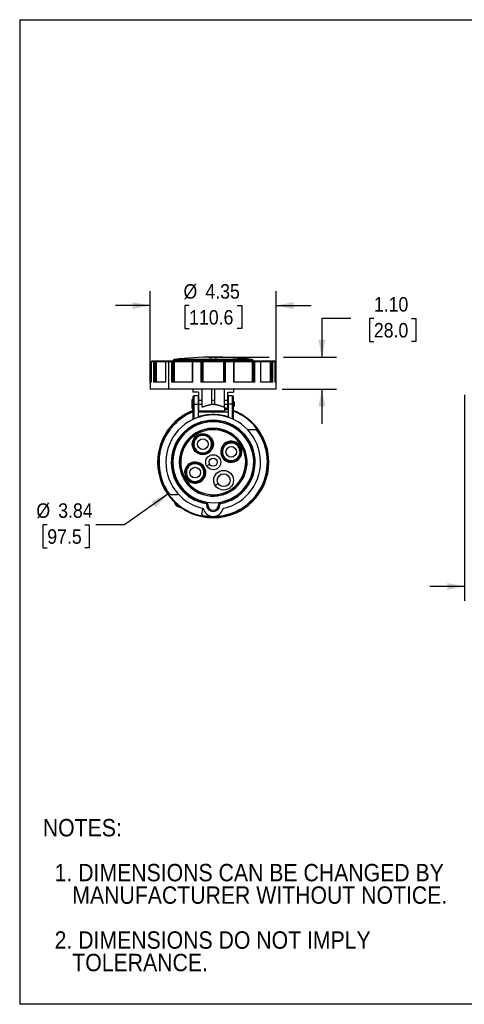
# Model space of a CAD drawing. Header units: inches. Extents: x 0 to 44, y 0 to 34.
# Tile 1 of 7: x 0 to 15.3, y 0 to 34. Entities that reach past the tile are written whole.
import ezdxf

# ---------------------------------------------------------------- set-up
doc = ezdxf.new("R2010")
doc.units = ezdxf.units.IN
doc.header["$LTSCALE"] = 4
doc.header["$MEASUREMENT"] = 0
doc.linetypes.add('SLD-Solid', pattern=[0])
doc.layers.add('DIMENSIONS', color=140, linetype='SLD-Solid', lineweight=25)
doc.layers.add('TEXT', color=140, linetype='SLD-Solid', lineweight=25)
doc.layers.add('SLD-DEFPOINTS', color=7, linetype='Continuous')
doc.styles.add('SLDTEXTSTYLE0', font='GOTHIC.TTF', dxfattribs={"width": 0.913})
doc.dimstyles.new('SLDDIMSTYLE0', dxfattribs={"dimtxt": 0.5, "dimasz": 0.6, "dimexe": 0, "dimexo": 0.0625, "dimgap": 0.125, "dimtad": 0, "dimtih": 1, "dimtoh": 1, "dimrnd": 1e-09, "dimzin": 12, "dimdsep": 46, "dimtxsty": 'SLDTEXTSTYLE0', "dimsah": 1, "dimcen": 0, "dimadec": 0, "dimazin": 3, "dimtfac": 1, "dimtofl": 0, "dimtmove": 0, "dimatfit": 3, "dimfxl": 0, "dimfrac": 2, "dimtolj": 1, "dimtzin": 12, "dimarcsym": 0})
doc.dimstyles.new('SLDDIMSTYLE1', dxfattribs={"dimtxt": 0.5, "dimasz": 0.6, "dimexe": 0, "dimexo": 0.0625, "dimgap": 0.125, "dimtad": 0, "dimtih": 1, "dimtoh": 1, "dimrnd": 1e-09, "dimzin": 12, "dimdsep": 46, "dimtxsty": 'SLDTEXTSTYLE0', "dimsah": 1, "dimcen": 0.09, "dimadec": 0, "dimazin": 3, "dimtfac": 1, "dimtmove": 0, "dimatfit": 0, "dimfxl": 0, "dimfrac": 2, "dimtolj": 1, "dimtzin": 12, "dimarcsym": 0})
doc.dimstyles.new('SLDDIMSTYLE2', dxfattribs={"dimtxt": 0.5, "dimasz": 0.6, "dimexe": 0, "dimexo": 0.0625, "dimgap": 0.125, "dimtad": 0, "dimtih": 1, "dimtoh": 1, "dimrnd": 1e-09, "dimzin": 4, "dimdsep": 46, "dimtxsty": 'SLDTEXTSTYLE0', "dimsah": 1, "dimcen": 0.09, "dimadec": 0, "dimazin": 1, "dimtfac": 1, "dimtdec": 3, "dimtmove": 0, "dimatfit": 0, "dimfxl": 0, "dimfrac": 2, "dimtolj": 1, "dimtzin": 12, "dimarcsym": 0})

# ---------------------------------------------------------------- blocks, each defined once
blk = doc.blocks.new('Block2')
at = {"color": 7, "linetype": 'SLD-Solid', "lineweight": 18}
for p, q in [((44, 34), (0, 34)), ((0, 0), (0, 34)), ((44, 0), (0, 0))]:
    blk.add_line(p, q, dxfattribs=at)
blk = doc.blocks.new('SW_NOTE_0_3')
at = {"layer": 'TEXT', "color": 0, "char_height": 0.6, "attachment_point": 1, "style": 'SLDTEXTSTYLE0'}
for s, insert in [('NOTES:', (0, 0.766)), ('  1. DIMENSIONS CAN BE CHANGED BY     ', (0, -0.785)), ('     MANUFACTURER WITHOUT NOTICE.', (0, -1.561)), ('  2. DIMENSIONS DO NOT IMPLY ', (0, -3.113)), ('     TOLERANCE.', (0, -3.889))]:
    blk.add_mtext(s, dxfattribs=dict(at, insert=insert))
blk = doc.blocks.new('_D')
at = {"layer": 'DIMENSIONS'}
for p, q in [((5.111, 17.612), (3.622, 16.558)), ((0.952, 16.558), (0.799, 16.558)), ((0.799, 16.558), (0.799, 15.765)), ((2.245, 16.558), (2.397, 16.558)), ((2.397, 16.558), (2.397, 15.765)), ((3.622, 16.558), (2.622, 16.558)), ((0.799, 15.765), (0.952, 15.765)), ((2.397, 15.765), (2.245, 15.765))]:
    blk.add_line(p, q, dxfattribs=at)
blk.add_solid([(5.111, 17.612), (4.552, 17.363), (4.69, 17.167)], dxfattribs=at)
at = {"layer": 'DIMENSIONS', "char_height": 0.5, "attachment_point": 1, "style": 'SLDTEXTSTYLE0'}
for s, insert in [('%%c', (0.575, 17.299)), ('3.84', (1.329, 17.299)), ('97.5', (0.952, 16.403))]:
    blk.add_mtext(s, dxfattribs=dict(at, insert=insert))
blk = doc.blocks.new('_D_1')
at = {"layer": 'DIMENSIONS'}
for p, q in [((4.502, 21.444), (4.502, 24.628)), ((8.854, 21.444), (8.854, 24.628)), ((4.502, 24.128), (3.302, 24.128)), ((5.847, 24.128), (5.694, 24.128)), ((5.694, 24.128), (5.694, 23.334)), ((7.509, 24.128), (7.662, 24.128)), ((7.662, 24.128), (7.662, 23.334)), ((8.854, 24.128), (10.054, 24.128)), ((5.694, 23.334), (5.847, 23.334)), ((7.662, 23.334), (7.509, 23.334))]:
    blk.add_line(p, q, dxfattribs=at)
for points in [[(4.502, 24.128), (3.902, 24.248), (3.902, 24.008)], [(8.854, 24.128), (9.454, 24.008), (9.454, 24.248)]]:
    blk.add_solid(points, dxfattribs=at)
at = {"layer": 'DIMENSIONS', "char_height": 0.5, "attachment_point": 1, "style": 'SLDTEXTSTYLE0'}
for s, insert in [('%%c', (5.654, 24.868)), ('4.35', (6.409, 24.868)), ('110.6', (5.847, 23.973))]:
    blk.add_mtext(s, dxfattribs=dict(at, insert=insert))
blk = doc.blocks.new('_D_2')
at = {"layer": 'DIMENSIONS'}
for p, q in [((11.429, 23.686), (10.429, 23.686)), ((10.429, 23.686), (10.429, 22.348)), ((12.223, 23.682), (12.07, 23.682)), ((12.07, 23.682), (12.07, 22.888)), ((13.516, 23.682), (13.668, 23.682)), ((13.668, 23.682), (13.668, 22.888)), ((12.07, 22.888), (12.223, 22.888)), ((13.668, 22.888), (13.516, 22.888)), ((6.878, 22.348), (8.604, 22.348)), ((9.104, 22.348), (10.929, 22.348)), ((9.054, 21.244), (10.929, 21.244)), ((10.429, 21.244), (10.429, 20.044))]:
    blk.add_line(p, q, dxfattribs=at)
for points in [[(10.429, 22.348), (10.549, 22.948), (10.309, 22.948)], [(10.429, 21.244), (10.309, 20.644), (10.549, 20.644)]]:
    blk.add_solid(points, dxfattribs=at)
at = {"layer": 'DIMENSIONS', "char_height": 0.5, "attachment_point": 1, "style": 'SLDTEXTSTYLE0'}
for s, insert in [('1.10', (12.223, 24.422)), ('28.0', (12.223, 23.527))]:
    blk.add_mtext(s, dxfattribs=dict(at, insert=insert))
blk = doc.blocks.new('_D_3')
at = {"layer": 'DIMENSIONS'}
for p, q in [((15.353, 21.044), (15.353, 13.929)), ((18.466, 16.923), (18.466, 13.929)), ((15.353, 14.429), (14.153, 14.429)), ((16.263, 14.425), (16.111, 14.425)), ((16.111, 14.425), (16.111, 13.631)), ((17.556, 14.425), (17.708, 14.425)), ((17.708, 14.425), (17.708, 13.631)), ((18.466, 14.429), (19.666, 14.429)), ((16.111, 13.631), (16.263, 13.631)), ((17.708, 13.631), (17.556, 13.631))]:
    blk.add_line(p, q, dxfattribs=at)
for points in [[(15.353, 14.429), (14.753, 14.549), (14.753, 14.309)], [(18.466, 14.429), (19.066, 14.309), (19.066, 14.549)]]:
    blk.add_solid(points, dxfattribs=at)
at = {"layer": 'DIMENSIONS', "char_height": 0.5, "attachment_point": 1, "style": 'SLDTEXTSTYLE0'}
for s, insert in [('3.11', (16.263, 15.165)), ('79.1', (16.263, 14.27))]:
    blk.add_mtext(s, dxfattribs=dict(at, insert=insert))

msp = doc.modelspace()

# ---------------------------------------------------------------- linework, layer by layer
at = {"color": 7, "linetype": 'SLD-Solid'}
for p, q in [((0, 34), (0, 0)), ((0, 34), (44, 34)), ((44, 0), (0, 0))]:
    msp.add_line(p, q, dxfattribs=at)
for p, q in [((4.543, 22.196), (4.543, 21.48)), ((4.543, 22.196), (4.544, 22.196)), ((4.544, 21.48), (4.544, 22.196)), ((4.544, 22.196), (4.617, 22.196)), ((4.556, 22.208), (4.555, 22.208)), ((4.628, 22.208), (4.556, 22.208)), ((4.617, 22.196), (4.617, 21.48)), ((4.617, 22.196), (4.664, 22.196)), ((4.661, 22.208), (4.628, 22.208)), ((4.692, 22.208), (4.661, 22.208)), ((4.664, 21.48), (4.664, 22.196)), ((4.664, 22.196), (4.695, 22.196)), ((4.72, 22.208), (4.692, 22.208)), ((4.695, 22.196), (4.695, 21.48)), ((4.695, 22.196), (4.709, 22.196)), ((4.709, 22.196), (4.709, 21.48)), ((4.709, 22.196), (5.033, 22.196)), ((5.045, 22.208), (4.72, 22.208)), ((5.033, 22.196), (5.033, 21.48)), ((5.033, 22.196), (5.043, 22.196)), ((5.043, 21.48), (5.043, 22.196)), ((5.043, 22.196), (5.139, 22.196)), ((5.052, 22.208), (5.045, 22.208)), ((5.249, 22.208), (5.052, 22.208)), ((5.139, 22.196), (5.139, 21.244)), ((5.139, 22.196), (5.242, 22.196)), ((5.242, 22.196), (5.242, 21.48)), ((5.242, 22.196), (5.295, 22.196)), ((5.287, 22.208), (5.249, 22.208)), ((5.309, 22.208), (5.287, 22.208)), ((5.295, 21.48), (5.295, 22.196)), ((5.295, 22.196), (5.318, 22.196)), ((5.3, 22.232), (5.3, 22.22)), ((5.3, 22.232), (6.678, 22.232)), ((6.678, 22.22), (5.3, 22.22)), ((5.341, 22.208), (5.309, 22.208)), ((5.318, 22.196), (5.318, 21.48)), ((5.318, 22.196), (5.334, 22.196)), ((5.334, 22.196), (5.334, 21.48)), ((5.334, 22.196), (5.956, 22.196)), ((6.678, 22.271), (5.335, 22.271)), ((5.96, 22.208), (5.341, 22.208)), ((5.349, 22.22), (5.349, 22.208)), ((5.954, 22.196), (5.954, 21.48)), ((5.954, 22.196), (5.98, 22.196)), ((5.965, 22.208), (5.96, 22.208)), ((5.984, 22.208), (5.965, 22.208)), ((5.98, 21.48), (5.98, 22.196)), ((5.98, 22.196), (6.252, 22.196)), ((6.254, 22.208), (5.984, 22.208)), ((6.252, 22.196), (6.252, 21.48)), ((6.252, 22.196), (6.297, 22.196)), ((6.286, 22.208), (6.254, 22.208)), ((6.294, 22.208), (6.286, 22.208)), ((6.321, 22.208), (6.294, 22.208)), ((6.297, 21.48), (6.297, 22.196)), ((6.297, 22.196), (6.305, 22.196)), ((6.305, 22.196), (6.305, 21.48)), ((6.305, 22.196), (6.319, 22.196)), ((6.319, 22.196), (6.319, 21.48)), ((6.319, 22.196), (7.037, 22.196)), ((7.035, 22.208), (6.321, 22.208)), ((6.54, 22.339), (6.54, 22.327)), ((6.648, 22.345), (6.648, 22.343)), ((6.648, 22.343), (6.648, 22.335)), ((6.648, 22.335), (6.648, 22.333)), ((6.648, 22.333), (6.648, 22.322)), ((8.021, 22.271), (6.678, 22.271)), ((6.678, 22.232), (8.056, 22.232)), ((8.056, 22.22), (6.678, 22.22)), ((6.708, 22.345), (6.708, 22.328)), ((6.796, 22.34), (6.796, 22.338)), ((6.816, 22.344), (6.816, 22.343)), ((6.816, 22.343), (6.816, 22.335)), ((6.816, 22.335), (6.816, 22.333)), ((6.816, 22.333), (6.816, 22.321)), ((7.062, 22.208), (7.035, 22.208)), ((7.037, 22.196), (7.037, 21.48)), ((7.037, 22.196), (7.051, 22.196)), ((7.051, 22.196), (7.051, 21.48)), ((7.051, 22.196), (7.059, 22.196)), ((7.059, 22.196), (7.059, 21.48)), ((7.059, 22.196), (7.105, 22.196)), ((7.07, 22.208), (7.062, 22.208)), ((7.102, 22.208), (7.07, 22.208)), ((7.372, 22.208), (7.102, 22.208)), ((7.105, 21.48), (7.105, 22.196)), ((7.105, 22.196), (7.376, 22.196)), ((7.391, 22.208), (7.372, 22.208)), ((7.376, 22.196), (7.376, 21.48)), ((7.376, 22.196), (7.402, 22.196)), ((7.396, 22.208), (7.391, 22.208)), ((8.015, 22.208), (7.396, 22.208)), ((7.4, 22.196), (8.022, 22.196)), ((7.402, 21.48), (7.402, 22.196)), ((8.007, 22.208), (8.007, 22.22)), ((8.047, 22.208), (8.015, 22.208)), ((8.022, 22.196), (8.022, 21.48)), ((8.022, 22.196), (8.038, 22.196)), ((8.038, 22.196), (8.038, 21.48)), ((8.038, 22.196), (8.061, 22.196)), ((8.069, 22.208), (8.047, 22.208)), ((8.056, 22.22), (8.056, 22.232)), ((8.061, 22.196), (8.061, 21.48)), ((8.061, 22.196), (8.114, 22.196)), ((8.107, 22.208), (8.069, 22.208)), ((8.304, 22.208), (8.107, 22.208)), ((8.114, 21.48), (8.114, 22.196)), ((8.114, 22.196), (8.313, 22.196)), ((8.311, 22.208), (8.304, 22.208)), ((8.636, 22.208), (8.311, 22.208)), ((8.313, 22.196), (8.313, 21.48)), ((8.313, 22.196), (8.323, 22.196)), ((8.323, 21.48), (8.323, 22.196)), ((8.323, 22.196), (8.647, 22.196)), ((8.664, 22.208), (8.636, 22.208)), ((8.647, 22.196), (8.647, 21.48)), ((8.647, 22.196), (8.661, 22.196)), ((8.661, 22.196), (8.661, 21.48)), ((8.661, 22.196), (8.692, 22.196)), ((8.695, 22.208), (8.664, 22.208)), ((8.692, 22.196), (8.692, 21.48)), ((8.692, 22.196), (8.739, 22.196)), ((8.728, 22.208), (8.695, 22.208)), ((8.8, 22.208), (8.728, 22.208)), ((8.739, 21.48), (8.739, 22.196)), ((8.739, 22.196), (8.812, 22.196)), ((8.801, 22.208), (8.8, 22.208)), ((8.812, 22.196), (8.812, 21.48)), ((8.812, 22.196), (8.813, 22.196)), ((8.813, 21.48), (8.813, 22.196)), ((4.502, 21.48), (4.502, 21.244)), ((4.544, 21.48), (4.502, 21.48)), ((5.043, 21.48), (4.617, 21.48)), ((5.98, 21.48), (5.242, 21.48)), ((7.105, 21.48), (6.252, 21.48)), ((8.114, 21.48), (7.376, 21.48)), ((8.739, 21.48), (8.313, 21.48)), ((8.854, 21.48), (8.812, 21.48)), ((8.854, 21.244), (8.854, 21.48)), ((5.139, 21.244), (4.502, 21.244)), ((5.714, 21.244), (5.139, 21.244)), ((8.854, 21.244), (5.714, 21.244)), ((5.979, 21.244), (5.979, 21.137)), ((6.176, 21.137), (5.979, 21.137)), ((6.176, 21.137), (6.176, 20.856)), ((6.294, 20.856), (6.294, 21.244)), ((6.619, 21.244), (6.619, 20.856)), ((6.737, 20.856), (6.737, 21.244)), ((7.062, 21.244), (7.062, 20.856)), ((7.18, 21.137), (7.377, 21.137)), ((7.18, 20.856), (7.18, 21.137)), ((7.377, 21.244), (7.377, 21.137)), ((5.979, 20.885), (5.952, 20.885)), ((5.952, 20.57), (5.952, 20.885)), ((5.979, 20.974), (5.979, 20.728)), ((6.166, 21.013), (6.019, 21.013)), ((6.019, 20.728), (6.019, 21.013)), ((6.166, 20.728), (6.166, 21.013)), ((6.176, 20.815), (6.166, 20.815)), ((6.294, 20.856), (6.176, 20.856)), ((6.737, 20.856), (6.619, 20.856)), ((6.619, 20.856), (6.619, 20.709)), ((6.737, 20.709), (6.737, 20.856)), ((7.18, 20.856), (7.062, 20.856)), ((7.19, 20.826), (7.18, 20.826)), ((7.337, 21.013), (7.19, 21.013)), ((7.19, 21.013), (7.19, 20.728)), ((7.337, 21.013), (7.337, 20.728)), ((7.377, 20.728), (7.377, 20.974)), ((7.416, 20.787), (7.377, 20.826)), ((7.416, 20.669), (7.416, 20.787)), ((5.952, 20.57), (5.979, 20.57)), ((5.979, 20.728), (5.979, 20.455)), ((6.019, 20.728), (5.979, 20.728)), ((5.979, 20.455), (5.979, 20.219)), ((6.019, 20.728), (6.166, 20.728)), ((6.019, 20.215), (6.019, 20.728)), ((6.166, 20.292), (6.166, 20.728)), ((6.166, 20.462), (7.19, 20.462)), ((6.294, 20.709), (6.176, 20.709)), ((6.176, 20.498), (6.561, 20.498)), ((6.561, 20.498), (6.755, 20.498)), ((6.737, 20.709), (6.619, 20.709)), ((6.619, 20.709), (6.619, 20.705)), ((6.737, 20.709), (6.737, 20.705)), ((6.755, 20.498), (7.082, 20.498)), ((7.18, 20.709), (7.062, 20.709)), ((7.082, 20.58), (7.19, 20.58)), ((7.082, 20.537), (7.19, 20.537)), ((7.19, 20.728), (7.19, 20.292)), ((7.337, 20.728), (7.19, 20.728)), ((7.377, 20.728), (7.337, 20.728)), ((7.337, 20.728), (7.337, 20.215)), ((7.377, 20.197), (7.377, 20.728)), ((7.377, 20.629), (7.416, 20.669)), ((5.988, 20.201), (5.979, 20.219)), ((6.166, 20.292), (6.166, 20.272)), ((6.172, 20.274), (6.166, 20.292)), ((7.184, 20.274), (7.19, 20.292)), ((7.19, 20.272), (7.19, 20.292)), ((6.097, 19.726), (6.117, 19.692)), ((7.896, 19.838), (7.882, 19.825)), ((8.157, 19.838), (7.896, 19.838)), ((6.137, 19.658), (6.152, 19.631)), ((6.152, 19.631), (6.161, 19.616)), ((7.118, 19.395), (7.134, 19.368)), ((6.477, 19.069), (6.471, 19.079)), ((7.589, 19.246), (7.574, 19.237)), ((7.458, 18.806), (7.452, 18.816)), ((5.874, 18.676), (5.889, 18.649)), ((5.904, 18.624), (5.898, 18.634)), ((6.455, 18.591), (6.557, 18.65)), ((5.664, 18.134), (5.672, 18.139)), ((5.767, 18.194), (5.783, 18.203)), ((6.742, 17.928), (6.845, 17.987)), ((5.199, 17.602), (5.46, 17.602)), ((5.46, 17.602), (5.474, 17.615)), ((6.288, 16.93), (6.319, 17.106)), ((6.323, 17.125), (6.319, 17.106)), ((6.442, 17.291), (6.442, 17.255)), ((6.442, 17.255), (6.481, 17.255)), ((6.481, 17.255), (6.481, 17.324)), ((6.481, 17.255), (6.488, 17.255)), ((6.488, 17.255), (6.488, 17.331)), ((6.868, 17.331), (6.868, 17.255)), ((6.875, 17.255), (6.868, 17.255)), ((6.875, 17.324), (6.875, 17.255)), ((6.875, 17.255), (6.914, 17.255)), ((6.914, 17.255), (6.914, 17.291))]:
    msp.add_line(p, q)
at = {"flags": 128}
for points in [[(5.242, 22.196), (5.242, 22.199), (5.242, 22.201), (5.243, 22.203), (5.244, 22.205), (5.245, 22.206), (5.246, 22.207), (5.248, 22.208), (5.249, 22.208)], [(5.334, 22.196), (5.334, 22.199), (5.334, 22.201), (5.335, 22.203), (5.336, 22.205), (5.337, 22.206), (5.338, 22.207), (5.34, 22.208), (5.341, 22.208)], [(5.957, 22.205), (5.957, 22.205), (5.958, 22.206), (5.958, 22.207), (5.959, 22.208), (5.96, 22.208)], [(5.98, 22.196), (5.98, 22.199), (5.981, 22.201), (5.981, 22.203), (5.982, 22.205), (5.982, 22.206), (5.983, 22.207), (5.983, 22.208), (5.984, 22.208)], [(7.376, 22.196), (7.376, 22.199), (7.375, 22.201), (7.375, 22.203), (7.375, 22.205), (7.374, 22.206), (7.373, 22.207), (7.373, 22.208), (7.372, 22.208)], [(7.399, 22.205), (7.399, 22.205), (7.398, 22.206), (7.398, 22.207), (7.397, 22.208), (7.396, 22.208)], [(8.022, 22.196), (8.022, 22.199), (8.022, 22.201), (8.021, 22.203), (8.02, 22.205), (8.019, 22.206), (8.018, 22.207), (8.016, 22.208), (8.015, 22.208)], [(8.114, 22.196), (8.114, 22.199), (8.114, 22.201), (8.113, 22.203), (8.112, 22.205), (8.111, 22.206), (8.11, 22.207), (8.108, 22.208), (8.107, 22.208)], [(7.082, 20.596), (7.105, 20.591), (7.15, 20.58)], [(5.333, 17.351), (5.338, 17.332), (5.345, 17.313)], [(5.524, 17.163), (5.543, 17.16), (5.563, 17.157)], [(6.481, 17.324), (6.485, 17.328), (6.488, 17.331)], [(6.875, 17.324), (6.871, 17.328), (6.868, 17.331)]]:
    msp.add_lwpolyline(points, dxfattribs=at)
for centre, radius in [((6.319, 19.342), 0.365), ((6.319, 19.342), 0.333), ((6.319, 19.342), 0.183), ((7.3, 19.079), 0.183), ((6.678, 18.72), 0.258), ((6.678, 18.72), 0.14), ((6.056, 18.361), 0.183), ((7.037, 18.098), 0.341), ((7.037, 18.098), 0.222)]:
    msp.add_circle(centre, radius)
for centre, radius, start, end in [((4.555, 22.196), 0.0118, 90, 180), ((4.556, 22.197), 0.0117, 90.5665, 180.5555), ((4.628, 22.197), 0.0115, 91.5946, 181.5104), ((4.65, 22.199), 0.014, 348.6309, 40.3907), ((4.681, 22.199), 0.014, 348.6309, 40.3907), ((4.72, 22.197), 0.0115, 91.8634, 181.7494), ((5.045, 22.196), 0.0118, 90, 180), ((5.054, 22.198), 0.0107, 99.2409, 186.9289), ((5.285, 22.198), 0.0105, 351.9505, 78.5782), ((5.339, 22.232), 0.0394, 96.5294, 180), ((5.307, 22.198), 0.0105, 351.9505, 78.5782), ((6.678, 10.537), 11.811, 83.4706, 96.5294), ((5.965, 22.196), 0.0118, 90, 180), ((6.268, 22.199), 0.017, 148.2304, 189.5917), ((6.286, 22.197), 0.0116, 359.0242, 88.9898), ((6.294, 22.197), 0.0116, 359.0242, 88.9898), ((6.338, 22.199), 0.019, 151.8799, 188.6863), ((6.678, 10.537), 11.804, 89.4267, 89.7056), ((6.678, 10.537), 11.802, 89.4266, 89.7055), ((6.678, 10.537), 11.79, 89.426, 89.7052), ((7.018, 22.199), 0.019, 351.3137, 28.1201), ((7.062, 22.197), 0.0116, 91.0102, 180.9758), ((7.07, 22.197), 0.0116, 91.0102, 180.9758), ((7.088, 22.199), 0.017, 350.4083, 31.7696), ((7.391, 22.196), 0.0118, 0, 90), ((8.017, 22.232), 0.0394, 0, 83.4706), ((8.049, 22.198), 0.0105, 101.4218, 188.0495), ((8.071, 22.198), 0.0105, 101.4218, 188.0495), ((8.302, 22.198), 0.0107, 353.0711, 80.7591), ((8.311, 22.196), 0.0118, 0, 90), ((8.636, 22.197), 0.0115, 358.2506, 88.1366), ((8.675, 22.199), 0.014, 139.6093, 191.3691), ((8.706, 22.199), 0.014, 139.6093, 191.3691), ((8.728, 22.197), 0.0115, 358.4896, 88.4054), ((8.8, 22.197), 0.0117, 359.4445, 89.4335), ((8.801, 22.196), 0.0118, 0, 90), ((6.019, 20.974), 0.0394, 90, 180), ((7.337, 20.974), 0.0394, 0, 90), ((6.678, 18.72), 1.919, 111.3524, 180), ((6.678, 18.72), 1.9, 111.5847, 0), ((6.678, 18.72), 1.87, 111.943, 216.1001), ((6.678, 18.72), 1.919, 0, 68.6476), ((6.678, 18.72), 1.9, 0, 68.4153), ((6.678, 18.72), 1.634, 282.1858, 257.8142), ((6.678, 18.72), 1.449, 279.3836, 260.6164), ((6.678, 18.72), 1.409, 278.0274, 261.9726), ((6.678, 18.72), 1.402, 277.7742, 262.2258), ((6.678, 18.72), 1.398, 30, 210), ((6.678, 18.72), 1.171, 30, 210), ((6.678, 18.72), 1.162, 120, 210), ((6.678, 18.72), 1.162, 30, 120), ((6.678, 18.72), 1.122, 30, 120), ((6.678, 18.72), 1.87, 270, 36.1001), ((8.157, 19.799), 0.0394, 36.1001, 90), ((6.678, 18.72), 1.398, 210, 30), ((6.678, 18.72), 1.122, 120, 30), ((6.319, 19.342), 0.316, 120, 300), ((6.319, 19.342), 0.304, 120, 300), ((6.319, 19.342), 0.316, 300, 120), ((6.319, 19.342), 0.304, 300, 120), ((7.3, 19.079), 0.365, 120, 30), ((7.3, 19.079), 0.316, 30, 300), ((7.3, 19.079), 0.304, 30, 300), ((7.3, 19.079), 0.365, 30, 120), ((7.3, 19.079), 0.333, 30, 120), ((6.678, 18.72), 1.171, 210, 30), ((6.678, 18.72), 1.162, 210, 30), ((7.3, 19.079), 0.333, 120, 30), ((7.3, 19.079), 0.304, 300, 30), ((7.3, 19.079), 0.316, 300, 30), ((6.678, 18.72), 1.919, 180, 0), ((6.056, 18.361), 0.365, 210, 120), ((6.056, 18.361), 0.365, 120, 210), ((6.056, 18.361), 0.333, 120, 210), ((6.056, 18.361), 0.316, 120, 210), ((6.056, 18.361), 0.304, 120, 210), ((6.056, 18.361), 0.333, 210, 120), ((6.056, 18.361), 0.316, 210, 120), ((6.056, 18.361), 0.304, 210, 120), ((5.199, 17.641), 0.0394, 216.1001, 270), ((5.552, 17.378), 0.217, 188.399, 271.5936), ((5.552, 17.378), 0.197, 196.5507, 263.4418), ((6.678, 17.204), 0.354, 193.2639, 346.7361), ((6.678, 17.255), 0.236, 180, 0), ((6.678, 17.255), 0.197, 180, 0), ((6.678, 17.255), 0.19, 180, 0), ((6.327, 16.923), 0.0394, 170, 258.9365), ((6.678, 18.72), 1.87, 258.9365, 270)]:
    msp.add_arc(centre, radius, start, end)
for points, knots in [([(6.648, 22.333), (6.646, 22.333), (6.642, 22.333), (6.636, 22.333), (6.63, 22.333), (6.624, 22.333), (6.618, 22.333), (6.612, 22.334), (6.606, 22.334), (6.6, 22.334), (6.594, 22.334), (6.588, 22.334), (6.583, 22.334), (6.578, 22.334), (6.565, 22.335), (6.547, 22.336), (6.54, 22.338), (6.54, 22.34), (6.544, 22.341), (6.557, 22.342), (6.57, 22.343), (6.582, 22.344), (6.592, 22.344), (6.603, 22.344), (6.615, 22.345), (6.626, 22.345), (6.637, 22.345), (6.645, 22.345), (6.648, 22.345)], [0, 0, 0, 0, 0.018622, 0.03735, 0.056184, 0.075125, 0.094171, 0.113324, 0.132585, 0.151952, 0.171427, 0.191009, 0.2107, 0.230498, 0.250405, 0.358157, 0.499182, 0.499522, 0.603418, 0.686719, 0.749326, 0.786911, 0.823902, 0.860301, 0.896109, 0.931327, 0.965957, 1, 1, 1, 1]), ([(6.648, 22.322), (6.642, 22.322), (6.628, 22.322), (6.608, 22.322), (6.589, 22.322), (6.572, 22.323), (6.558, 22.324), (6.548, 22.325), (6.542, 22.326), (6.54, 22.327), (6.54, 22.327), (6.54, 22.327)], [0, 0, 0, 0, 0.125404, 0.250516, 0.375374, 0.499452, 0.626002, 0.751507, 0.875974, 0.999335, 1, 1, 1, 1]), ([(6.648, 22.343), (6.647, 22.343), (6.644, 22.343), (6.639, 22.343), (6.634, 22.343), (6.622, 22.343), (6.603, 22.343), (6.588, 22.342), (6.581, 22.341), (6.578, 22.341), (6.575, 22.341), (6.571, 22.34), (6.57, 22.34), (6.57, 22.339)], [0, 0, 0, 0, 0.0438915, 0.0878444, 0.1318594, 0.1759373, 0.4049994, 0.655296, 0.6894082, 0.7409467, 0.8099012, 0.8962581, 1, 1, 1, 1]), ([(6.57, 22.339), (6.57, 22.339), (6.571, 22.338), (6.576, 22.337), (6.584, 22.337), (6.594, 22.336), (6.606, 22.336), (6.619, 22.335), (6.634, 22.335), (6.644, 22.335), (6.648, 22.335)], [0, 0, 0, 0, 0.131732, 0.270272, 0.395422, 0.507173, 0.62653, 0.752783, 0.877267, 1, 1, 1, 1]), ([(6.816, 22.321), (6.809, 22.321), (6.795, 22.321), (6.775, 22.322), (6.756, 22.322), (6.739, 22.323), (6.726, 22.324), (6.715, 22.325), (6.709, 22.327), (6.707, 22.327), (6.708, 22.328), (6.708, 22.328)], [0, 0, 0, 0, 0.125361, 0.250456, 0.375283, 0.499341, 0.625867, 0.75134, 0.875792, 0.999116, 1, 1, 1, 1]), ([(6.816, 22.333), (6.814, 22.333), (6.809, 22.333), (6.803, 22.333), (6.796, 22.333), (6.79, 22.333), (6.783, 22.333), (6.777, 22.333), (6.77, 22.334), (6.764, 22.334), (6.758, 22.334), (6.751, 22.334), (6.746, 22.335), (6.734, 22.335), (6.715, 22.337), (6.708, 22.339), (6.708, 22.34), (6.711, 22.341), (6.723, 22.343), (6.737, 22.343), (6.749, 22.344), (6.759, 22.344), (6.77, 22.344), (6.781, 22.344), (6.793, 22.344), (6.804, 22.344), (6.812, 22.344), (6.816, 22.344)], [0, 0, 0, 0, 0.019418, 0.0391, 0.059046, 0.079256, 0.09973, 0.12047, 0.141474, 0.162744, 0.184279, 0.20608, 0.228147, 0.25048, 0.338554, 0.498972, 0.499422, 0.59419, 0.677493, 0.749307, 0.785775, 0.822021, 0.858048, 0.893858, 0.929452, 0.964832, 1, 1, 1, 1]), ([(6.816, 22.343), (6.814, 22.343), (6.811, 22.343), (6.806, 22.343), (6.8, 22.343), (6.795, 22.343), (6.79, 22.343), (6.785, 22.343), (6.78, 22.343), (6.776, 22.343), (6.771, 22.343), (6.766, 22.342), (6.76, 22.342), (6.755, 22.342), (6.749, 22.342), (6.745, 22.341), (6.741, 22.341), (6.739, 22.341), (6.739, 22.34)], [0, 0, 0, 0, 0.04981, 0.099659, 0.149547, 0.199476, 0.249446, 0.299458, 0.349514, 0.399613, 0.449758, 0.499949, 0.574497, 0.65256, 0.734141, 0.81924, 0.907859, 1, 1, 1, 1]), ([(6.739, 22.339), (6.739, 22.339), (6.74, 22.338), (6.742, 22.338), (6.744, 22.338), (6.746, 22.337), (6.748, 22.337), (6.751, 22.337), (6.753, 22.337), (6.756, 22.337), (6.759, 22.336), (6.761, 22.336), (6.764, 22.336), (6.769, 22.336), (6.776, 22.335), (6.786, 22.335), (6.796, 22.335), (6.806, 22.335), (6.813, 22.335), (6.816, 22.335)], [0, 0, 0, 0, 0.052965, 0.103877, 0.152736, 0.199542, 0.244295, 0.286996, 0.327643, 0.366237, 0.402778, 0.437267, 0.469702, 0.500084, 0.604697, 0.70699, 0.806967, 0.904635, 1, 1, 1, 1]), ([(6.176, 20.709), (6.176, 20.699), (6.176, 20.677), (6.176, 20.646), (6.176, 20.62), (6.176, 20.598), (6.176, 20.58), (6.176, 20.562), (6.176, 20.547), (6.176, 20.532), (6.176, 20.517), (6.176, 20.504), (6.176, 20.497), (6.176, 20.498), (6.176, 20.498)], [0, 0, 0, 0, 0.087332, 0.178303, 0.273008, 0.334632, 0.400633, 0.471036, 0.545865, 0.60855, 0.699418, 0.818534, 0.971659, 1, 1, 1, 1]), ([(6.294, 20.619), (6.294, 20.622), (6.294, 20.628), (6.294, 20.636), (6.294, 20.645), (6.294, 20.654), (6.294, 20.663), (6.294, 20.672), (6.294, 20.682), (6.294, 20.691), (6.294, 20.7), (6.294, 20.706), (6.294, 20.709)], [0, 0, 0, 0, 0.105242, 0.209305, 0.312194, 0.413916, 0.514475, 0.613875, 0.712123, 0.809223, 0.90518, 1, 1, 1, 1]), ([(6.619, 20.705), (6.615, 20.705), (6.606, 20.703), (6.593, 20.701), (6.58, 20.699), (6.566, 20.696), (6.551, 20.693), (6.529, 20.688), (6.496, 20.68), (6.456, 20.668), (6.414, 20.656), (6.374, 20.644), (6.334, 20.631), (6.308, 20.623), (6.294, 20.619)], [0, 0, 0, 0, 0.03803, 0.077348, 0.117976, 0.159936, 0.203248, 0.24793, 0.368033, 0.502355, 0.623483, 0.75587, 0.875013, 1, 1, 1, 1]), ([(7.062, 20.619), (7.048, 20.623), (7.022, 20.631), (6.982, 20.644), (6.942, 20.656), (6.9, 20.668), (6.86, 20.68), (6.823, 20.689), (6.791, 20.696), (6.763, 20.702), (6.746, 20.704), (6.737, 20.705)], [0, 0, 0, 0, 0.124986, 0.244132, 0.376515, 0.49765, 0.631968, 0.752078, 0.840068, 0.922654, 1, 1, 1, 1]), ([(7.062, 20.709), (7.062, 20.706), (7.062, 20.699), (7.062, 20.689), (7.062, 20.679), (7.062, 20.668), (7.062, 20.658), (7.062, 20.648), (7.062, 20.638), (7.062, 20.629), (7.062, 20.622), (7.062, 20.619)], [0, 0, 0, 0, 0.105426, 0.212256, 0.320499, 0.430161, 0.541248, 0.653769, 0.76773, 0.883138, 1, 1, 1, 1]), ([(7.082, 20.5), (7.082, 20.5), (7.082, 20.5), (7.082, 20.52), (7.082, 20.556), (7.082, 20.591), (7.082, 20.607)], [0, 0, 0, 0, 0.175903, 0.450765, 0.749737, 1, 1, 1, 1]), ([(7.18, 20.589), (7.18, 20.592), (7.18, 20.597), (7.18, 20.605), (7.18, 20.613), (7.18, 20.621), (7.18, 20.629), (7.18, 20.638), (7.18, 20.648), (7.18, 20.661), (7.18, 20.677), (7.18, 20.693), (7.18, 20.704), (7.18, 20.709)], [0, 0, 0, 0, 0.076405, 0.151482, 0.225236, 0.297672, 0.368796, 0.438614, 0.507129, 0.633645, 0.75794, 0.880046, 1, 1, 1, 1]), ([(6.166, 20.292), (6.173, 20.295), (6.188, 20.299), (6.21, 20.306), (6.231, 20.312), (6.253, 20.318), (6.275, 20.324), (6.297, 20.329), (6.319, 20.334), (6.341, 20.339), (6.363, 20.344), (6.386, 20.348), (6.408, 20.352), (6.43, 20.355), (6.452, 20.358), (6.475, 20.361), (6.497, 20.364), (6.52, 20.366), (6.542, 20.368), (6.565, 20.37), (6.587, 20.371), (6.61, 20.372), (6.632, 20.373), (6.655, 20.373), (6.685, 20.374), (6.722, 20.373), (6.765, 20.372), (6.808, 20.369), (6.852, 20.365), (6.894, 20.36), (6.937, 20.353), (6.98, 20.346), (7.022, 20.338), (7.064, 20.328), (7.107, 20.317), (7.148, 20.306), (7.176, 20.297), (7.19, 20.292)], [0, 0, 0, 0, 0.02252, 0.044917, 0.067198, 0.08937, 0.111441, 0.133418, 0.155307, 0.177117, 0.198855, 0.220529, 0.242147, 0.263715, 0.285243, 0.306738, 0.328207, 0.349659, 0.371102, 0.392544, 0.413992, 0.435455, 0.45694, 0.478455, 0.500009, 0.541282, 0.582442, 0.623543, 0.664643, 0.705797, 0.747061, 0.788491, 0.83014, 0.872064, 0.914314, 0.956943, 1, 1, 1, 1])]:
    msp.add_open_spline(points, degree=3, knots=knots)
for points in [[(6.176, 20.856), (6.176, 20.807), (6.176, 20.759), (6.176, 20.709)], [(6.294, 20.709), (6.294, 20.759), (6.294, 20.807), (6.294, 20.856)], [(7.062, 20.856), (7.062, 20.807), (7.062, 20.759), (7.062, 20.709)], [(7.18, 20.709), (7.18, 20.759), (7.18, 20.807), (7.18, 20.856)], [(6.619, 20.709), (6.619, 20.708), (6.619, 20.706), (6.619, 20.705)], [(6.737, 20.705), (6.737, 20.706), (6.737, 20.708), (6.737, 20.709)], [(7.082, 20.607), (7.115, 20.601), (7.147, 20.595), (7.18, 20.589)], [(6.481, 17.324), (6.468, 17.313), (6.455, 17.302), (6.442, 17.291)], [(6.914, 17.291), (6.901, 17.302), (6.888, 17.313), (6.875, 17.324)]]:
    msp.add_open_spline(points, degree=3)

# ---------------------------------------------------------------- block references
at = {"layer": 'SLD-DEFPOINTS'}
msp.add_blockref('Block2', (0, 0), dxfattribs=at)
at = {"layer": 'TEXT'}
msp.add_blockref('SW_NOTE_0_3', (0.798, 5.633), dxfattribs=at)

# ---------------------------------------------------------------- dimensions: what is measured, and where the dimension line sits
at = {"layer": 'DIMENSIONS'}
dim = msp.add_linear_dim(base=(8.854, 24.128), p1=(4.502, 21.244), p2=(8.854, 21.244), text='%%c<>', dimstyle='SLDDIMSTYLE1', dxfattribs=at)
dim.commit()
dim.dimension.update_dxf_attribs({"geometry": '_D_1', "text_midpoint": (6.678, 24.128), "dimtype": 160})
dim = msp.add_linear_dim(base=(10.429, 21.244), p1=(6.678, 22.348), p2=(8.854, 21.244), angle=90, dimstyle='SLDDIMSTYLE2', dxfattribs=at)
dim.commit()
dim.dimension.update_dxf_attribs({"geometry": '_D_2', "text_midpoint": (10.429, 23.686), "dimtype": 160})
dim = msp.add_linear_dim(base=(15.353, 14.429), p1=(18.466, 17.123), p2=(15.353, 21.244), dimstyle='SLDDIMSTYLE1', dxfattribs=at)
dim.commit()
dim.dimension.update_dxf_attribs({"geometry": '_D_3', "text_midpoint": (16.91, 14.429), "dimtype": 160})
dim = msp.add_diameter_dim_2p(p1=(8.245, 19.828), p2=(5.111, 17.612), dimstyle='SLDDIMSTYLE0', dxfattribs=at)
dim.commit()
dim.dimension.update_dxf_attribs({"geometry": '_D', "text_midpoint": (1.598, 16.558), "dimtype": 163})

doc.saveas('drawing.dxf')
